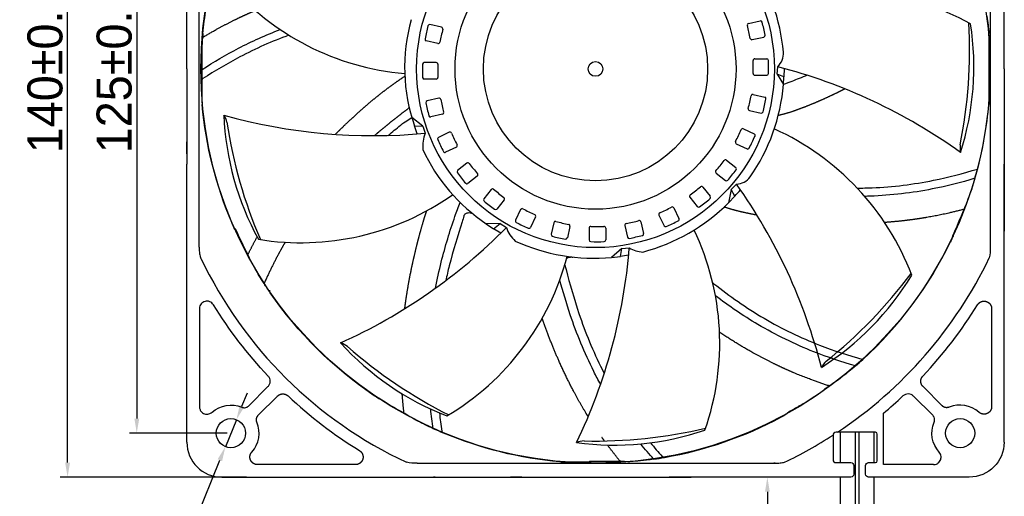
# Model space of a CAD drawing. Header units: millimetres. Extents: x 1372 to 5670, y 1260 to 1629.
# Tile 3 of 20: x 3889 to 4058, y 1420 to 1502. Entities that reach past the tile are written whole.
import ezdxf

# ---------------------------------------------------------------- set-up
doc = ezdxf.new("R2010")
doc.units = ezdxf.units.MM
doc.header["$LTSCALE"] = 0.21
doc.layers.add('1', color=7, linetype='Continuous', true_color=0xffffff)
doc.dimstyles.new('ISO-25', dxfattribs={"dimtxt": 6, "dimasz": 2.5, "dimexe": 1.25, "dimexo": 0.625, "dimtad": 1, "dimtxsty": 'Standard', "dimcen": 2.5, "dimadec": 0, "dimazin": 0, "dimtfac": 1, "dimtmove": 0, "dimatfit": 3, "dimfxl": 1, "dimarcsym": 0})

# ---------------------------------------------------------------- blocks, each defined once
blk = doc.blocks.new('*D57')
at = {"color": 0, "lineweight": -2, "transparency": 16777216}
for p, q in [((3924.41, 1555.68), (3907.66, 1555.68)), ((3908.91, 1553.18), (3908.91, 1433.28)), ((3924.41, 1430.78), (3907.66, 1430.78))]:
    blk.add_line(p, q, dxfattribs=at)
at = {"color": 0, "transparency": 16777216}
for points in [[(3909.33, 1553.18), (3908.5, 1553.18), (3908.91, 1555.68)], [(3908.5, 1433.28), (3909.33, 1433.28), (3908.91, 1430.78)]]:
    blk.add_solid(points, dxfattribs=at)
at = {"layer": 'Defpoints', "color": 0, "transparency": 16777216}
for p in [(3925.03, 1555.68), (3908.91, 1430.78), (3925.03, 1430.78)]:
    blk.add_point(p, dxfattribs=at)
at = {"color": 0, "transparency": 16777216, "insert": (3905.07, 1493.23), "char_height": 6, "attachment_point": 5, "rotation": 90}
blk.add_mtext('125%%P0.5', dxfattribs=at)
blk = doc.blocks.new('*D58')
at = {"color": 0, "lineweight": -2, "transparency": 16777216}
for p, q in [((3927.7, 1563.22), (3895.81, 1563.22)), ((3897.06, 1425.73), (3897.06, 1560.72)), ((3927.7, 1423.23), (3895.81, 1423.23))]:
    blk.add_line(p, q, dxfattribs=at)
at = {"color": 0, "transparency": 16777216}
for points in [[(3897.48, 1560.72), (3896.64, 1560.72), (3897.06, 1563.22)], [(3896.64, 1425.73), (3897.48, 1425.73), (3897.06, 1423.23)]]:
    blk.add_solid(points, dxfattribs=at)
at = {"layer": 'Defpoints', "color": 0, "transparency": 16777216}
for p in [(3897.06, 1563.22), (3928.33, 1563.22), (3928.33, 1423.23)]:
    blk.add_point(p, dxfattribs=at)
at = {"color": 0, "transparency": 16777216, "insert": (3893.22, 1493.23), "char_height": 6, "attachment_point": 5, "rotation": 90}
blk.add_mtext('140%%P0.5', dxfattribs=at)
blk = doc.blocks.new('*D61')
at = {"color": 0, "lineweight": -2, "transparency": 16777216}
for p, q in [((4028.74, 1423.23), (4015.67, 1423.23)), ((4016.92, 1420.73), (4016.92, 1302.5)), ((4029.08, 1300), (4015.67, 1300))]:
    blk.add_line(p, q, dxfattribs=at)
at = {"color": 0, "transparency": 16777216}
for points in [[(4017.34, 1420.73), (4016.51, 1420.73), (4016.92, 1423.23)], [(4016.51, 1302.5), (4017.34, 1302.5), (4016.92, 1300)]]:
    blk.add_solid(points, dxfattribs=at)
at = {"layer": 'Defpoints', "color": 0, "transparency": 16777216}
for p in [(4029.36, 1423.23), (4016.92, 1300), (4029.71, 1300)]:
    blk.add_point(p, dxfattribs=at)
at = {"color": 0, "lineweight": -3, "transparency": 16777216, "insert": (4012.28, 1361.62), "char_height": 6, "attachment_point": 5, "rotation": 90}
blk.add_mtext('{\\H1.25x;400%%P10}', dxfattribs=at)
blk = doc.blocks.new('*D62')
at = {"color": 0, "lineweight": -2, "transparency": 16777216}
for p, q in [((3926.92, 1435.41), (3927.87, 1437.72)), ((3925.98, 1433.09), (3924.09, 1428.46)), ((3905.28, 1382.32), (3923.15, 1426.15))]:
    blk.add_line(p, q, dxfattribs=at)
at = {"color": 0, "transparency": 16777216}
for points in [[(3926.54, 1435.57), (3927.31, 1435.25), (3925.98, 1433.09)], [(3923.53, 1425.99), (3922.76, 1426.31), (3924.09, 1428.46)]]:
    blk.add_solid(points, dxfattribs=at)
at = {"layer": 'Defpoints', "color": 0, "transparency": 16777216}
for p in [(3925.98, 1433.09), (3924.09, 1428.46)]:
    blk.add_point(p, dxfattribs=at)
at = {"color": 0, "transparency": 16777216, "insert": (3909.12, 1401.92), "char_height": 6, "attachment_point": 5, "rotation": 67.8195}
blk.add_mtext('{\\fMS PGothic|b0|i0|c134|p34;4*∅5}%%P0.3', dxfattribs=at)

msp = doc.modelspace()

# ---------------------------------------------------------------- linework, layer by layer
for p, q in [((4013.705, 1501.002), (4015.693, 1501.456)), ((3961.117, 1500.361), (3959.13, 1500.815)), ((3960.487, 1497.601), (3958.499, 1498.055)), ((4014.335, 1498.242), (4016.322, 1498.696)), ((3960.191, 1494.315), (3958.153, 1494.315)), ((4014.778, 1494.973), (4016.816, 1494.973)), ((4018.609, 1492.322), (4018.685, 1493.606)), ((4019.789, 1493.311), (4019.76, 1491.887)), ((3960.191, 1491.484), (3958.152, 1491.484)), ((4014.777, 1492.142), (4016.816, 1492.142)), ((4019.76, 1491.887), (4018.609, 1492.322)), ((4018.609, 1492.322), (4019.675, 1490.535)), ((4019.675, 1490.535), (4019.76, 1491.887)), ((3960.634, 1488.215), (3958.646, 1487.761)), ((4014.481, 1488.856), (4016.469, 1488.402)), ((4013.851, 1486.096), (4015.838, 1485.642)), ((3957.926, 1483.435), (3956.027, 1484.907)), ((3961.263, 1485.455), (3959.276, 1485.001)), ((3956.952, 1482.085), (3956.499, 1483.452)), ((3956.499, 1483.452), (3957.926, 1483.435)), ((3957.926, 1483.435), (3958.294, 1482.202)), ((4012.831, 1482.958), (4014.668, 1482.073)), ((3962.422, 1482.366), (3960.586, 1481.481)), ((3963.65, 1479.815), (3961.814, 1478.93)), ((4011.602, 1480.407), (4013.439, 1479.523)), ((4009.91, 1477.575), (4011.504, 1476.304)), ((3965.468, 1477.061), (3963.874, 1475.79)), ((3967.233, 1474.848), (3965.639, 1473.577)), ((4008.145, 1475.362), (4009.739, 1474.091)), ((3969.617, 1472.568), (3968.346, 1470.974)), ((4005.865, 1472.977), (4007.136, 1471.383)), ((4010.744, 1472.527), (4010.278, 1470.285)), ((4010.744, 1472.527), (4011.629, 1473.462)), ((4011.364, 1471.425), (4010.744, 1472.527)), ((3971.831, 1470.802), (3970.559, 1469.208)), ((4003.651, 1471.212), (4004.922, 1469.619)), ((4010.278, 1470.285), (4011.364, 1471.425)), ((3974.663, 1469.11), (3973.778, 1467.273)), ((4000.898, 1469.395), (4001.782, 1467.558)), ((3977.213, 1467.881), (3976.329, 1466.044)), ((3998.347, 1468.167), (3999.231, 1466.33)), ((3971.136, 1466.727), (3968.775, 1466.693)), ((3968.775, 1466.693), (3970.032, 1465.822)), ((3970.032, 1465.822), (3971.136, 1466.727)), ((3971.258, 1465.067), (3970.032, 1465.822)), ((3971.136, 1466.727), (3972.211, 1466.018)), ((3980.351, 1466.862), (3979.898, 1464.874)), ((3983.111, 1466.231), (3982.658, 1464.244)), ((3986.397, 1465.936), (3986.397, 1463.897)), ((3989.228, 1465.935), (3989.228, 1463.896)), ((3992.498, 1466.378), (3992.951, 1464.391)), ((3995.258, 1467.007), (3995.711, 1465.02)), ((3991.996, 1462.419), (3990.23, 1460.894)), ((3991.741, 1461.067), (3991.996, 1462.419)), ((3991.996, 1462.419), (3993.274, 1462.567)), ((3990.23, 1460.894), (3991.741, 1461.067)), ((3993.163, 1461.295), (3991.741, 1461.067)), ((4028.179, 1430.432), (4028.179, 1426.227)), ((4035.438, 1430.932), (4028.679, 1430.932)), ((4029.363, 1430.932), (4029.363, 1425.727)), ((4031.956, 1430.932), (4031.956, 1302.471)), ((4032.573, 1430.932), (4032.573, 1302.471)), ((4035.166, 1430.932), (4035.166, 1425.728)), ((4029.363, 1423.234), (4029.363, 1302.471)), ((4035.166, 1423.234), (4035.166, 1302.471))]:
    msp.add_line(p, q)
for centre, radius in [((3987.484, 1493.228), 67.591), ((3987.484, 1493.228), 30.634), ((3987.484, 1493.228), 24.064), ((3987.484, 1493.228), 19.201), ((3987.484, 1493.228), 1.261), ((3925.034, 1430.778), 2.5), ((4049.934, 1430.778), 2.5)]:
    msp.add_circle(centre, radius)
for centre, radius, start, end in [((3987.296, 1493.254), 32.493, 4.98867, 34.58751), ((3958.707, 1537.435), 45.171, 220.74294, 265.03718), ((4029.683, 1461.644), 45.054, 60.71344, 105.58846), ((3984.946, 1493.488), 30.165, 164.2629, 199.43245), ((4013.768, 1500.725), 0.284, 102.85714, 194.46767), ((4015.756, 1501.179), 0.284, 14.39721, 102.85714), ((3975.346, 1490.805), 42.004, 11.2898, 14.39721), ((3970.882, 1496.262), 80.674, 348.53262, 3.44697), ((3999.471, 1490.145), 42.004, 165.57552, 168.68292), ((3959.067, 1500.538), 0.284, 77.14286, 165.57552), ((3999.679, 1490.098), 39.611, 165.50381, 168.75338), ((3961.054, 1500.084), 0.284, 345.50381, 77.14286), ((3975.138, 1490.758), 39.611, 11.2181, 14.46767), ((4004.046, 1493.548), 48.246, 342.32616, 8.8121), ((3958.563, 1498.332), 0.284, 168.68292, 257.14286), ((3960.55, 1497.879), 0.284, 257.14286, 348.75338), ((4014.271, 1498.519), 0.284, 191.2181, 282.85714), ((4016.259, 1498.973), 0.284, 282.85714, 11.2898), ((4016.633, 1495.851), 3.041, 312.43938, 4.31194), ((3958.153, 1494.031), 0.284, 90, 178.43266), ((3960.191, 1494.031), 0.284, 358.36095, 90), ((4014.778, 1494.688), 0.284, 90, 181.61053), ((3974.898, 1493.567), 39.611, 358.36095, 1.61053), ((4016.816, 1494.688), 0.284, 1.54007, 90), ((3975.111, 1493.567), 42.004, 358.43266, 1.54007), ((3999.857, 1492.89), 42.004, 178.43266, 181.54007), ((4000.07, 1492.89), 39.611, 178.36095, 181.61053), ((3994.769, 1401.928), 94.746, 54.33181, 75.37874), ((3958.152, 1491.769), 0.284, 181.54007, 270), ((3960.191, 1491.769), 0.284, 270, 1.61053), ((4014.777, 1492.426), 0.284, 178.36095, 270), ((4016.816, 1492.426), 0.284, 270, 358.43266), ((3987.296, 1493.254), 32.493, 325.18508, 355.19963), ((3958.709, 1487.484), 0.284, 102.85714, 191.2898), ((3960.697, 1487.938), 0.284, 11.2181, 102.85714), ((3999.83, 1495.699), 39.611, 191.2181, 194.46767), ((3975.289, 1496.359), 39.611, 345.50381, 348.75338), ((4014.418, 1488.578), 0.284, 77.14286, 168.75338), ((3975.497, 1496.312), 42.004, 345.57552, 348.68292), ((4016.406, 1488.125), 0.284, 348.68292, 77.14286), ((3999.622, 1495.652), 42.004, 191.2898, 194.39721), ((3961.2, 1485.732), 0.284, 282.85714, 14.46767), ((4013.914, 1486.373), 0.284, 165.50381, 257.14286), ((4015.902, 1485.919), 0.284, 257.14286, 345.57552), ((3972.031, 1487.263), 48.246, 182.32616, 208.8121), ((3949.412, 1576.531), 94.746, 254.33181, 275.37874), ((3920.79, 1483.3), 3.637, 12.48256, 33.45699), ((4004.122, 1496.056), 80.674, 188.53262, 203.44697), ((3959.212, 1485.278), 0.284, 194.39721, 282.85714), ((3962.546, 1482.11), 0.284, 24.07524, 115.71429), ((3976.291, 1498.994), 39.611, 332.64667, 335.89624), ((4012.708, 1482.702), 0.284, 64.28571, 155.89624), ((3999.524, 1441.919), 45.035, 20.70884, 65.62764), ((3964.447, 1479.908), 6.567, 159.55277, 184.33371), ((3960.709, 1481.225), 0.284, 115.71429, 204.14694), ((3998.778, 1498.292), 42.004, 204.14694, 207.25435), ((3998.97, 1498.384), 39.611, 204.07524, 207.32481), ((4011.726, 1480.663), 0.284, 152.64667, 244.28571), ((3976.483, 1498.902), 42.004, 332.71837, 335.82578), ((4014.545, 1481.817), 0.284, 335.82578, 64.28571), ((3985.711, 1492.185), 30.605, 204.66869, 236.40095), ((3961.69, 1479.187), 0.284, 207.25435, 295.71429), ((3963.527, 1480.071), 0.284, 295.71429, 27.32481), ((4013.563, 1479.779), 0.284, 244.28571, 332.71837), ((4053.551, 1479.747), 3.637, 172.48256, 193.45699), ((3977.855, 1501.34), 39.611, 319.78952, 323.0391), ((4009.733, 1477.353), 0.284, 51.42857, 143.0391), ((3964.051, 1475.568), 0.284, 128.57143, 217.00409), ((3965.645, 1476.839), 0.284, 36.93238, 128.57143), ((3997.535, 1500.811), 39.611, 216.93238, 220.18195), ((4008.322, 1475.584), 0.284, 139.78952, 231.42857), ((3978.022, 1501.207), 42.004, 319.86123, 322.96864), ((4011.327, 1476.082), 0.284, 322.96864, 51.42857), ((3997.369, 1500.678), 42.004, 217.00409, 220.1115), ((3967.055, 1475.07), 0.284, 308.57143, 40.18195), ((4009.916, 1474.313), 0.284, 231.42857, 319.86123), ((4011.475, 1476.587), 3.128, 272.81212, 322.97134), ((3965.462, 1473.799), 0.284, 220.1115, 308.57143), ((3969.84, 1472.39), 0.284, 49.78952, 141.42857), ((3995.596, 1502.857), 39.611, 229.78952, 233.0391), ((3979.902, 1503.28), 39.611, 306.93238, 310.18195), ((4005.643, 1472.8), 0.284, 38.57143, 130.18195), ((3987.296, 1493.254), 32.493, 317.79225, 320.31203), ((3934.378, 1418.606), 94.746, 14.33181, 35.37874), ((3937.024, 1508.595), 45.171, 260.74294, 305.12907), ((3968.569, 1470.797), 0.284, 141.42857, 229.86123), ((3971.608, 1470.979), 0.284, 321.42857, 53.0391), ((4003.873, 1471.39), 0.284, 126.93238, 218.57143), ((3980.034, 1503.113), 42.004, 307.00409, 310.1115), ((4006.914, 1471.206), 0.284, 310.1115, 38.57143), ((3995.463, 1502.691), 42.004, 229.86123, 232.96864), ((3970.337, 1469.386), 0.284, 232.96864, 321.42857), ((3974.919, 1468.987), 0.284, 62.64667, 154.28571), ((3993.25, 1504.421), 39.611, 242.64667, 245.89624), ((3987.296, 1493.254), 32.493, 284.78351, 315.01623), ((3982.328, 1504.715), 39.611, 294.07524, 297.32481), ((4000.641, 1469.271), 0.284, 25.71429, 117.32481), ((4005.144, 1469.796), 0.284, 218.57143, 307.00409), ((3974.035, 1467.15), 0.284, 154.28571, 242.71837), ((3976.957, 1468.005), 0.284, 334.28571, 65.89624), ((3985.013, 1505.574), 39.611, 281.2181, 284.46767), ((3994.981, 1466.944), 0.284, 12.85714, 104.46767), ((3998.603, 1468.29), 0.284, 114.07524, 205.71429), ((4001.526, 1467.435), 0.284, 297.25435, 25.71429), ((3904.774, 1532.57), 94.746, 294.33181, 315.37874), ((3976.941, 1467.517), 4.962, 197.58238, 229.90824), ((3993.157, 1504.229), 42.004, 242.71837, 245.82578), ((3976.073, 1466.168), 0.284, 245.82578, 334.28571), ((3980.628, 1466.798), 0.284, 75.50381, 167.14286), ((3990.615, 1505.424), 39.611, 255.50381, 258.75338), ((3982.834, 1466.295), 0.284, 347.14286, 78.75338), ((3986.681, 1465.936), 0.284, 88.36095, 180), ((3987.823, 1505.814), 39.611, 268.36095, 271.61053), ((3988.944, 1465.935), 0.284, 0, 91.61053), ((3992.775, 1466.441), 0.284, 101.2181, 192.85714), ((3999.487, 1466.454), 0.284, 205.71429, 294.14694), ((3982.421, 1504.523), 42.004, 294.14694, 297.25435), ((3963.683, 1446.19), 45.077, 340.71941, 25.51342), ((3980.175, 1464.811), 0.284, 167.14286, 255.57552), ((3990.567, 1505.216), 42.004, 255.57552, 258.68292), ((3982.38, 1464.307), 0.284, 258.68292, 347.14286), ((3986.681, 1463.897), 0.284, 180, 268.43266), ((3988.944, 1463.896), 0.284, 271.54007, 0), ((3993.228, 1464.454), 0.284, 192.85714, 281.2898), ((3985.061, 1505.366), 42.004, 281.2898, 284.39721), ((3995.434, 1464.957), 0.284, 284.39721, 12.85714), ((3987.296, 1493.254), 32.493, 245.35309, 275.18104), ((3898.836, 1470.2), 94.746, 334.33181, 355.37874), ((3987.823, 1505.601), 42.004, 268.43266, 271.54007), ((3995.717, 1466.277), 4.442, 236.63607, 268.31622), ((3938.952, 1472.565), 45.171, 300.74294, 345.28343), ((4000.377, 1482.828), 48.246, 302.32616, 328.8121), ((3976.716, 1506.224), 80.674, 308.53262, 323.44697), ((3979.48, 1478.726), 48.246, 222.32616, 248.8121), ((3942.775, 1442.753), 3.637, 52.48256, 73.45699), ((3998.412, 1506.089), 80.674, 228.53262, 243.44697), ((4029.429, 1440.434), 3.637, 132.48256, 153.45699), ((3990.675, 1476.974), 48.246, 262.32616, 288.8121), ((3987.589, 1510.105), 80.674, 268.53262, 283.44697), ((4028.679, 1430.432), 0.5, 90, 180), ((3985.68, 1425.824), 3.637, 92.48256, 113.45699), ((4028.679, 1426.227), 0.5, 180, 270)]:
    msp.add_arc(centre, radius, start, end)
at = {"layer": '1', "color": 7, "linetype": 'Continuous'}
for p, q in [((3919.593, 1462.681), (3919.593, 1523.776)), ((4055.075, 1523.776), (4055.075, 1462.681)), ((3920.226, 1498.768), (3920.226, 1498.644)), ((4054.884, 1487.682), (4054.884, 1498.775)), ((3920.084, 1491.396), (3920.084, 1493.124)), ((3920.084, 1487.682), (3920.084, 1491.396)), ((3917.489, 1429.233), (3917.489, 1476.873)), ((4057.479, 1429.233), (4057.479, 1476.873)), ((3919.637, 1452.116), (3919.637, 1435.335)), ((4055.331, 1452.116), (4055.331, 1435.335)), ((3928.096, 1435.471), (3931.384, 1438.759)), ((4046.872, 1435.471), (4043.584, 1438.759)), ((3929.726, 1433.84), (3933.015, 1437.129)), ((4045.242, 1433.84), (4041.953, 1437.129)), ((4036.787, 1425.381), (4036.787, 1434.183)), ((3946.372, 1425.381), (3929.59, 1425.381)), ((3956.937, 1425.637), (4018.031, 1425.637)), ((3986.648, 1425.828), (3981.938, 1425.828)), ((3986.502, 1425.971), (3991.697, 1425.971)), ((4028.679, 1425.727), (4031.231, 1425.727)), ((4031.731, 1425.227), (4031.731, 1423.734)), ((4033.737, 1423.734), (4033.737, 1425.228)), ((4034.237, 1425.727), (4035.437, 1425.728)), ((4045.378, 1425.381), (4036.787, 1425.381)), ((3923.488, 1423.234), (3971.128, 1423.234)), ((4031.231, 1423.234), (4003.84, 1423.234)), ((4051.48, 1423.234), (4034.191, 1423.234)), ((4051.48, 1423.234), (4034.237, 1423.234))]:
    msp.add_line(p, q, dxfattribs=at)
msp.add_polyline3d([(4035.737, 1426.027, 0), (4035.737, 1426.12, 0), (4035.737, 1426.212, 0), (4035.737, 1426.304, 0), (4035.737, 1426.396, 0), (4035.737, 1426.488, 0), (4035.737, 1426.58, 0), (4035.737, 1426.672, 0), (4035.737, 1426.764, 0), (4035.737, 1426.856, 0), (4035.737, 1426.948, 0), (4035.737, 1427.041, 0), (4035.737, 1427.133, 0), (4035.737, 1427.225, 0), (4035.737, 1427.317, 0), (4035.737, 1427.409, 0), (4035.737, 1427.501, 0), (4035.737, 1427.593, 0), (4035.738, 1427.685, 0), (4035.738, 1427.777, 0), (4035.738, 1427.869, 0), (4035.738, 1427.962, 0), (4035.738, 1428.054, 0), (4035.738, 1428.146, 0), (4035.738, 1428.238, 0), (4035.738, 1428.33, 0), (4035.738, 1428.422, 0), (4035.738, 1428.514, 0), (4035.738, 1428.606, 0), (4035.738, 1428.698, 0), (4035.738, 1428.79, 0), (4035.738, 1428.883, 0), (4035.738, 1428.975, 0), (4035.738, 1429.067, 0), (4035.738, 1429.159, 0), (4035.738, 1429.251, 0), (4035.738, 1429.343, 0), (4035.738, 1429.435, 0), (4035.738, 1429.527, 0), (4035.738, 1429.619, 0), (4035.738, 1429.711, 0), (4035.738, 1429.803, 0), (4035.738, 1429.896, 0), (4035.738, 1429.988, 0), (4035.738, 1430.08, 0), (4035.738, 1430.172, 0), (4035.738, 1430.264, 0), (4035.738, 1430.356, 0), (4035.738, 1430.448, 0), (4035.738, 1430.54, 0), (4035.738, 1430.632, 0)], dxfattribs=at)
at = {"layer": '1', "color": 7, "linetype": 'Continuous', "extrusion": (0, 0, -1)}
for centre, radius, start, end in [((-3987.484, 1493.228), 67.508, 5.16759, 8.79966), ((-3987.484, 1493.228), 67.65, 172.34189, 174.83837), ((-3987.484, 1493.228), 67.65, 336.96986, 354.83837), ((-3987.484, 1493.228), 67.508, 200.90358, 205.16329), ((-3987.484, 1493.228), 67.65, 325.43852, 327.05424), ((-3987.484, 1493.228), 67.65, 304.24259, 325.43852), ((-3987.484, 1493.228), 76.923, 316.79677, 328.2926), ((-3987.484, 1493.228), 67.508, 233.62358, 234.33711), ((-3987.484, 1493.228), 67.556, 234.67175, 238.74459), ((-3925.034, 1430.778), 4.828, 48.03536, 112.66477), ((-3987.484, 1493.228), 67.508, 239.07688, 240.83672), ((-4049.934, 1430.778), 4.828, 318.03536, 22.66477), ((-3987.484, 1493.228), 67.65, 292.63852, 294.25424), ((-3987.484, 1493.228), 67.65, 275.16163, 292.63852)]:
    msp.add_arc(centre, radius, start, end, dxfattribs=at)
at = {"layer": '1', "color": 7, "linetype": 'Continuous'}
for centre, radius, start, end in [((3987.484, 1493.228), 67.65, 345.30085, 354.83837), ((3987.484, 1493.228), 67.65, 343.90576, 345.30085), ((3987.484, 1493.228), 67.508, 203.92762, 208.13642), ((3987.484, 1493.228), 67.65, 312.58085, 333.93923), ((3986.293, 1492.384), 73.539, 205.45, 244.91091), ((3987.484, 1493.228), 74.813, 303.6233, 334.35873), ((3987.484, 1493.228), 76.923, 316.79677, 328.2926), ((3987.484, 1493.228), 67.65, 311.18576, 312.58085), ((3987.484, 1493.228), 76.923, 226.79677, 238.2926), ((3987.484, 1493.228), 76.923, 309.86186, 313.20323), ((3987.484, 1493.228), 67.508, 236.65489, 240.93642), ((4049.934, 1430.778), 4.828, 48.03536, 112.66477), ((3987.484, 1493.228), 67.65, 280.08148, 298.00605), ((3925.034, 1430.778), 4.828, 318.03536, 22.66477), ((3987.484, 1493.228), 74.813, 295.64127, 302.95311), ((3987.484, 1493.228), 67.65, 278.46576, 280.08148)]:
    msp.add_arc(centre, radius, start, end, dxfattribs=at)
for centre, major_axis, ratio, start_param, end_param in [((3926.226, 1498.768), (-5.994, 0.271), 0.9999618, 6.2380969, 6.3282846), ((3977.733, 1487.183), (-58.56, -36.306), 0.9860425, 1.6810581, 1.6925784), ((4035.438, 1430.632), (-0.212, -0.212), 0.9996955, 2.3563293, 3.9268543), ((3923.49, 1429.235), (4.244, 4.244), 0.9996955, 2.3563468, 3.9268385), ((4022.132, 1462.515), (-36.625, 35.561), 0.9998148, 1.56872, 1.5727147), ((4035.437, 1426.028), (-0.212, 0.212), 0.9996956, 2.3564938, 3.9266896)]:
    msp.add_ellipse(centre, major_axis=major_axis, ratio=ratio, start_param=start_param, end_param=end_param, dxfattribs=at)
at = {"layer": '1', "color": 7, "linetype": 'Continuous', "extrusion": (0, 0, -1)}
for centre, major_axis, ratio, start_param, end_param in [((4051.478, 1429.235), (4.244, -4.244), 0.9996955, 5.4979394, 7.0684312), ((4031.231, 1425.227), (-0.354, -0.354), 0.9996955, 2.3563331, 3.9268522), ((4034.237, 1425.227), (0.354, -0.354), 0.9996956, 2.3564947, 3.9266883), ((4031.231, 1423.734), (-0.354, 0.354), 0.9996954, 2.3562806, 3.9269065), ((4034.237, 1423.734), (-0.354, -0.354), 0.9996954, 5.4978726, 7.068498)]:
    msp.add_ellipse(centre, major_axis=major_axis, ratio=ratio, start_param=start_param, end_param=end_param, dxfattribs=at)
at = {"layer": '1', "color": 7, "linetype": 'Continuous'}
for points, degree in [([(3917.465, 1493.228), (3917.465, 1498.707), (3917.474, 1504.181), (3917.489, 1509.584)], 3), ([(4054.878, 1499.048), (4054.882, 1498.957), (4054.884, 1498.866), (4054.884, 1498.775)], 3), ([(4057.503, 1493.228), (4057.503, 1487.75), (4057.495, 1482.276), (4057.479, 1476.873)], 3), ([(3920.09, 1487.409), (3920.086, 1487.5), (3920.084, 1487.591), (3920.084, 1487.682)], 3), ([(4054.878, 1487.409), (4054.882, 1487.5), (4054.884, 1487.591), (4054.884, 1487.682)], 3), ([(4054.878, 1487.409), (4054.874, 1487.32), (4054.868, 1487.231), (4054.86, 1487.142)], 3), ([(4013.335, 1473.528), (4013.334, 1473.528), (4013.333, 1473.528), (4013.333, 1473.529)], 3), ([(3925.778, 1465.848), (3925.758, 1465.791), (3925.738, 1465.734), (3925.718, 1465.677)], 3), ([(4057.484, 1465.797), (4057.482, 1465.667), (4057.481, 1465.539), (4057.479, 1465.41)], 3), ([(4057.484, 1465.775), (4057.483, 1465.753), (4057.482, 1465.731), (4057.48, 1465.71)], 3), ([(4057.484, 1465.78), (4057.484, 1465.778), (4057.484, 1465.776), (4057.484, 1465.775)], 3), ([(3927.954, 1461.394), (3928.712, 1462.942), (3929.529, 1464.432)], 2), ([(4048.755, 1464.591), (4048.698, 1464.569), (4048.642, 1464.546), (4048.585, 1464.524)], 3), ([(3998.584, 1462.681), (3998.584, 1462.681), (3998.583, 1462.682), (3998.583, 1462.682)], 3), ([(4055.075, 1462.681), (4055.076, 1462.062), (4055.072, 1461.421), (4054.929, 1460.854)], 3), ([(4055.082, 1462.681), (4055.074, 1462.453)], 1), ([(3993.266, 1461.245), (3993.265, 1461.246), (3993.264, 1461.247)], 2), ([(4043.584, 1438.759), (4043.496, 1438.847), (4043.357, 1439.052), (4043.259, 1439.282), (4043.206, 1439.527), (4043.201, 1439.778), (4043.244, 1440.026), (4043.334, 1440.262), (4043.469, 1440.475), (4043.555, 1440.568)], 2), ([(3933.015, 1437.129), (3933.102, 1437.216), (3933.308, 1437.356), (3933.538, 1437.454), (3933.783, 1437.507), (3934.034, 1437.512), (3934.281, 1437.468), (3934.517, 1437.378), (3934.731, 1437.244), (3934.824, 1437.157)], 2), ([(3954.69, 1434.221), (3954.495, 1435.882), (3954.376, 1437.526)], 2), ([(4026.599, 1438.204), (4026.582, 1438.174), (4026.566, 1438.143), (4026.549, 1438.113)], 3), ([(3950.376, 1436.834), (3950.39, 1436.775), (3950.404, 1436.716), (3950.419, 1436.657)], 3), ([(4022.536, 1435.477), (4022.502, 1435.475), (4022.468, 1435.472), (4022.434, 1435.469)], 3), ([(3959.694, 1431.55), (3959.523, 1432.669), (3959.374, 1433.793), (3959.25, 1434.926)], 3), ([(3960.748, 1434.265), (3960.87, 1433.216), (3961.012, 1432.173), (3961.168, 1431.134)], 3), ([(3989.021, 1429.444), (3988.805, 1429.742), (3988.593, 1430.041)], 2), ([(3991.697, 1425.971), (3990.574, 1427.341), (3989.535, 1428.742)], 2), ([(3997.443, 1426.316), (3996.687, 1427.173), (3995.946, 1428.048), (3995.223, 1428.943)], 3), ([(3996.894, 1429.131), (3997.554, 1428.327), (3998.226, 1427.54), (3998.908, 1426.762)], 3), ([(3956.937, 1425.637), (3956.318, 1425.636), (3955.676, 1425.64), (3955.11, 1425.783)], 3), ([(3956.937, 1425.631), (3956.708, 1425.639)], 1), ([(3981.665, 1425.835), (3981.576, 1425.839), (3981.487, 1425.845), (3981.398, 1425.853)], 3), ([(3981.665, 1425.835), (3981.756, 1425.831), (3981.847, 1425.828), (3981.938, 1425.828)], 3), ([(3986.444, 1425.828), (3986.471, 1425.872), (3986.49, 1425.921), (3986.502, 1425.971)], 3), ([(3993.028, 1425.891), (3992.089, 1425.917), (3991.872, 1425.944), (3991.697, 1425.971)], 3), ([(3997.443, 1426.316), (3995.722, 1426.073), (3994.422, 1425.96), (3993.568, 1425.902)], 3), ([(4018.258, 1425.639), (4018.031, 1425.633)], 1), ([(3971.128, 1423.234), (3976.534, 1423.218), (3982.002, 1423.21), (3987.484, 1423.21)], 3), ([(3987.484, 1423.21), (3992.963, 1423.21), (3998.436, 1423.218), (4003.84, 1423.234)], 3), ([(4015.303, 1423.234), (4015.174, 1423.232), (4015.045, 1423.23), (4014.916, 1423.228)], 3), ([(4014.938, 1423.229), (4014.936, 1423.229), (4014.934, 1423.229), (4014.933, 1423.228)], 3), ([(4015.003, 1423.232), (4014.981, 1423.231), (4014.959, 1423.23), (4014.938, 1423.229)], 3)]:
    msp.add_open_spline(points, degree=degree, dxfattribs=at)
for points, degree, knots in [([(4057.503, 1493.228), (4057.503, 1495.37), (4057.502, 1497.513), (4057.497, 1501.343), (4057.495, 1503.034), (4057.488, 1506.346), (4057.484, 1507.969), (4057.479, 1509.584)], 3, [0, 0, 0, 0, 0.3910802, 0.3910802, 0.7009041, 0.7009041, 1, 1, 1, 1]), ([(3920.226, 1498.644), (3922.447, 1499.987), (3925.841, 1501.725), (3926.994, 1502.263), (3928.077, 1502.769), (3929.189, 1503.242)], 2, [0, 0, 0, 0.125, 0.1875, 0.1875, 0.24694711, 0.24694711, 0.24694711]), ([(3920.084, 1493.124), (3922.091, 1494.427), (3926.325, 1496.925), (3931.008, 1499.036), (3933.463, 1499.976)], 3, [0, 0, 0, 0, 0.18285225, 0.37412258, 0.37412258, 0.37412258, 0.37412258]), ([(4054.88, 1499.048), (4054.879, 1499.069), (4054.875, 1499.112), (4054.869, 1499.201), (4054.863, 1499.269), (4054.86, 1499.315)], 3, [0, 0, 0, 0, 0.2352329, 0.4808662, 1, 1, 1, 1]), ([(3920.084, 1493.124), (3920.101, 1495.355), (3920.125, 1496.798), (3920.174, 1498.308), (3920.2, 1498.495), (3920.226, 1498.644)], 3, [0, 0, 0, 0, 0.5, 0.5, 1, 1, 1, 1]), ([(3934.964, 1499.007), (3932.059, 1497.957), (3926.897, 1495.657), (3922.283, 1492.883), (3920.247, 1491.566)], 3, [0.56337783, 0.56337783, 0.56337783, 0.56337783, 0.80266059, 1, 1, 1, 1]), ([(3917.465, 1493.228), (3917.465, 1491.087), (3917.466, 1488.944), (3917.471, 1485.114), (3917.474, 1483.423), (3917.48, 1480.111), (3917.485, 1478.488), (3917.489, 1476.873)], 3, [0, 0, 0, 0, 0.3910802, 0.3910802, 0.7009041, 0.7009041, 1, 1, 1, 1]), ([(3920.084, 1491.396), (3920.115, 1491.447), (3920.155, 1491.494), (3920.216, 1491.544), (3920.231, 1491.555), (3920.247, 1491.566)], 3, [0, 0, 0, 0, 0.7619091, 0.7619091, 1, 1, 1, 1]), ([(3942.926, 1482.007), (3943.744, 1482.827), (3944.606, 1483.653), (3945.588, 1484.595), (3946.533, 1485.455), (3947.549, 1486.38), (3948.537, 1487.223), (3949.589, 1488.12), (3950.619, 1488.934), (3951.703, 1489.791), (3952.776, 1490.564), (3953.794, 1491.298), (3954.819, 1491.97)], 2, [0.63091716, 0.63091716, 0.63091716, 0.6875, 0.6875, 0.75, 0.75, 0.8125, 0.8125, 0.875, 0.875, 0.9375, 0.9375, 0.9948242, 0.9948242, 0.9948242]), ([(4023.733, 1492.139), (4023.274, 1491.949), (4021.997, 1491.43), (4020.712, 1490.936), (4019.667, 1490.548)], 3, [0.88696315, 0.88696315, 0.88696315, 0.88696315, 0.92755034, 1, 1, 1, 1]), ([(4030.209, 1489.797), (4029.581, 1489.48), (4028.97, 1489.182), (4027.734, 1488.58), (4026.549, 1488.048), (4025.288, 1487.482), (4024.071, 1486.991), (4022.79, 1486.473), (4021.543, 1486.032), (4020.252, 1485.576), (4018.785, 1485.241)], 2, [0.71673187, 0.71673187, 0.71673187, 0.75, 0.75, 0.8125, 0.8125, 0.875, 0.875, 0.9375, 0.9375, 1, 1, 1]), ([(3920.088, 1487.409), (3920.09, 1487.388), (3920.093, 1487.345), (3920.1, 1487.256), (3920.105, 1487.188), (3920.108, 1487.142)], 3, [0, 0, 0, 0, 0.2352329, 0.4808662, 1, 1, 1, 1]), ([(3955.586, 1486.565), (3954.702, 1485.905), (3953.841, 1485.235), (3952.914, 1484.516), (3952.048, 1483.812), (3951.137, 1483.072), (3950.274, 1482.334), (3949.953, 1482.06), (3949.637, 1481.785)], 2, [0.00260118, 0.00260118, 0.00260118, 0.0625, 0.0625, 0.125, 0.125, 0.1875, 0.1875, 0.20974044, 0.20974044, 0.20974044]), ([(3951.967, 1481.819), (3952.666, 1482.41), (3953.638, 1483.215), (3954.614, 1484.013), (3956.027, 1484.907)], 3, [0.89184141, 0.89184141, 0.89184141, 0.89184141, 0.96986632, 1, 1, 1, 1]), ([(3917.484, 1478.669), (3917.484, 1479.531), (3917.484, 1480.389), (3917.484, 1480.564), (3917.484, 1480.739)], 2, [0, 0, 0, 0.8224317, 0.8224317, 1, 1, 1]), ([(4057.484, 1480.593), (4057.484, 1480.5), (4057.484, 1480.407), (4057.484, 1478.685), (4057.484, 1476.944), (4057.484, 1475.155), (4057.484, 1473.342), (4057.484, 1471.228), (4057.484, 1469.073), (4057.484, 1467.439), (4057.484, 1465.78)], 2, [0, 0, 0, 0.0137297, 0.0137297, 0.2603804, 0.2603804, 0.5070311, 0.5070311, 0.7889176, 0.7889176, 1, 1, 1]), ([(4032.303, 1472.801), (4033.16, 1472.802), (4037.566, 1472.888), (4044.682, 1473.781), (4050.452, 1475.317), (4052.92, 1476.063)], 3, [0.4551702, 0.4551702, 0.4551702, 0.4551702, 0.52110581, 0.79276218, 1, 1, 1, 1]), ([(4052.483, 1474.475), (4050.098, 1473.752), (4044.352, 1472.281), (4037.815, 1471.498), (4033.909, 1471.381), (4033.591, 1471.373)], 3, [0, 0, 0, 0, 0.18900368, 0.4483899, 0.47146547, 0.47146547, 0.47146547, 0.47146547]), ([(4052.483, 1474.475), (4052.165, 1473.405), (4051.87, 1472.515), (4051.371, 1471.093), (4051.171, 1470.569), (4050.731, 1469.464), (4050.63, 1469.282), (4050.549, 1469.142)], 3, [0, 0, 0, 0, 0.25, 0.25, 0.5, 0.5, 1, 1, 1, 1]), ([(3960.077, 1455.639), (3960.366, 1457.16), (3961.331, 1461.504), (3962.786, 1466.224), (3963.98, 1469.54), (3964.278, 1470.338)], 3, [0.59330594, 0.59330594, 0.59330594, 0.59330594, 0.70777613, 0.92755034, 0.99711618, 0.99711618, 0.99711618, 0.99711618]), ([(4015.133, 1468.159), (4015.013, 1468.182), (4014.894, 1468.204), (4013.536, 1468.461), (4012.249, 1468.764), (4010.916, 1469.078), (4009.529, 1469.558)], 2, [0.86922201, 0.86922201, 0.86922201, 0.875, 0.875, 0.9375, 0.9375, 1, 1, 1]), ([(4050.549, 1469.142), (4048.037, 1468.475), (4044.289, 1467.758), (4043.03, 1467.565), (4041.786, 1467.374), (4040.522, 1467.226), (4038.779, 1467.022), (4036.993, 1466.899)], 2, [0, 0, 0, 0.125, 0.1875, 0.1875, 0.25, 0.25, 0.33814591, 0.33814591, 0.33814591]), ([(3954.812, 1452.115), (3954.958, 1453.263), (3955.138, 1454.423), (3955.518, 1456.875), (3956.059, 1459.422), (3956.323, 1460.669), (3956.629, 1461.952), (3956.944, 1463.276), (3957.273, 1464.51), (3957.626, 1465.839), (3958, 1467.083), (3958.278, 1468.008), (3958.569, 1468.893)], 2, [0.44264761, 0.44264761, 0.44264761, 0.5, 0.5, 0.625, 0.625, 0.6875, 0.6875, 0.75, 0.75, 0.8125, 0.8125, 0.85618139, 0.85618139, 0.85618139]), ([(3964.955, 1468.01), (3964.847, 1467.676), (3963.946, 1464.892), (3962.844, 1461.308), (3962.019, 1457.79), (3961.833, 1456.932)], 3, [0, 0, 0, 0, 0.03012456, 0.25109672, 0.32098471, 0.32098471, 0.32098471, 0.32098471]), ([(3964.955, 1468.01), (3964.984, 1468.097), (3965.026, 1468.18), (3965.136, 1468.325), (3965.204, 1468.388), (3965.355, 1468.488), (3965.439, 1468.525), (3965.619, 1468.575), (3965.718, 1468.587), (3965.957, 1468.584), (3966.099, 1468.556), (3966.294, 1468.487), (3966.355, 1468.461), (3966.414, 1468.43)], 3, [0, 0, 0, 0, 0.13064835, 0.13064835, 0.26153744, 0.26153744, 0.39019744, 0.39019744, 0.53037544, 0.53037544, 0.7338689, 0.7338689, 0.8285199, 0.8285199, 0.8285199, 0.8285199]), ([(3917.489, 1465.455), (3917.488, 1465.465), (3917.487, 1465.542), (3917.487, 1465.593), (3917.486, 1465.625), (3917.486, 1465.642), (3917.485, 1465.702), (3917.485, 1465.745), (3917.484, 1465.779)], 2, [0, 0, 0, 0.2515973, 0.2515973, 0.5032242, 0.5032242, 0.7548511, 0.7548511, 1, 1, 1]), ([(3925.718, 1465.677), (3925.717, 1465.675), (3925.703, 1465.703), (3925.643, 1465.826), (3925.578, 1465.966), (3925.47, 1466.206), (3925.442, 1466.269), (3925.38, 1466.408), (3925.346, 1466.485), (3925.291, 1466.61), (3925.274, 1466.649), (3925.247, 1466.714), (3925.236, 1466.738), (3925.226, 1466.763)], 3, [0, 0, 0, 0, 0.2013819, 0.2013819, 0.6378557, 0.6378557, 0.7739763, 0.7739763, 0.9114016, 0.9114016, 0.9678107, 0.9678107, 1, 1, 1, 1]), ([(4048.755, 1464.591), (4048.757, 1464.592), (4048.745, 1464.563), (4048.691, 1464.437), (4048.627, 1464.296), (4048.517, 1464.057), (4048.488, 1463.995), (4048.423, 1463.857), (4048.387, 1463.78), (4048.328, 1463.658), (4048.31, 1463.619), (4048.279, 1463.556), (4048.268, 1463.532), (4048.256, 1463.508)], 3, [0, 0, 0, 0, 0.2013819, 0.2013819, 0.6378557, 0.6378557, 0.7739763, 0.7739763, 0.9114016, 0.9114016, 0.9678107, 0.9678107, 1, 1, 1, 1]), ([(3919.593, 1462.681), (3919.597, 1462.474), (3919.605, 1462.096), (3919.665, 1461.577), (3919.742, 1461.206), (3919.816, 1460.949), (3919.866, 1460.837), (3919.89, 1460.783)], 3, [0, 0, 0, 0, 0.3214663, 0.5864334, 0.8096955, 0.9087263, 1, 1, 1, 1]), ([(3934.321, 1463.505), (3934.205, 1463.307), (3934.092, 1463.108), (3933.471, 1462.026), (3932.88, 1460.904), (3931.757, 1458.77), (3930.713, 1456.437)], 2, [0.80125597, 0.80125597, 0.80125597, 0.8125, 0.8125, 0.875, 0.875, 1, 1, 1]), ([(3930.713, 1456.437), (3930.113, 1457.379), (3929.635, 1458.184), (3928.888, 1459.494), (3928.623, 1459.988), (3928.077, 1461.045), (3928.006, 1461.24), (3927.954, 1461.394)], 3, [0, 0, 0, 0, 0.25, 0.25, 0.5, 0.5, 1, 1, 1, 1]), ([(3982.557, 1460.773), (3982.563, 1460.776), (3982.569, 1460.78), (3982.694, 1460.859), (3982.829, 1460.912), (3983.106, 1460.977), (3983.251, 1460.989), (3983.436, 1460.98), (3983.478, 1460.976), (3983.576, 1460.975)], 3, [0.52051131, 0.52051131, 0.52051131, 0.52051131, 0.5304789, 0.5304789, 0.73405458, 0.73405458, 0.94025373, 0.94025373, 1, 1, 1, 1]), ([(3982.223, 1459.601), (3982.292, 1459.339), (3983.02, 1456.587), (3984.648, 1450.764), (3987.138, 1444.597), (3988.868, 1441.23), (3988.977, 1441.02)], 3, [0.00691351, 0.00691351, 0.00691351, 0.00691351, 0.03013369, 0.25110377, 0.52455273, 0.54275263, 0.54275263, 0.54275263, 0.54275263]), ([(3988.351, 1439.154), (3987.952, 1439.879), (3985.889, 1443.793), (3983.38, 1450.013), (3981.891, 1455.08), (3981.376, 1457.053)], 3, [0.38863107, 0.38863107, 0.38863107, 0.38863107, 0.4483899, 0.70777613, 0.87434696, 0.87434696, 0.87434696, 0.87434696]), ([(4007.551, 1456.585), (4007.626, 1456.524), (4010.308, 1454.372), (4016.182, 1450.214), (4025.094, 1445.949), (4030.779, 1444.123), (4033.258, 1443.416)], 3, [0.24157245, 0.24157245, 0.24157245, 0.24157245, 0.24945044, 0.52110645, 0.79276246, 1, 1, 1, 1]), ([(3931.773, 1454.851), (3931.743, 1454.895), (3931.719, 1454.944), (3931.691, 1455.046), (3931.685, 1455.101), (3931.695, 1455.201), (3931.707, 1455.247), (3931.726, 1455.29)], 3, [0, 0, 0, 0, 0.3463547, 0.3463547, 0.6948446, 0.6948446, 1, 1, 1, 1]), ([(4032.032, 1442.317), (4029.635, 1442.998), (4024.006, 1444.866), (4015.673, 1448.91), (4010.276, 1452.619), (4008.021, 1454.341)], 3, [0, 0, 0, 0, 0.18900368, 0.4483899, 0.66326048, 0.66326048, 0.66326048, 0.66326048]), ([(3922.042, 1452.799), (3921.95, 1452.919), (3921.782, 1453.14), (3921.295, 1453.415), (3920.577, 1453.465), (3919.976, 1453.062), (3919.685, 1452.568), (3919.654, 1452.276), (3919.637, 1452.116)], 3, [0, 0, 0, 0, 0.1348874, 0.247456, 0.4946098, 0.738798, 0.8565257, 1, 1, 1, 1]), ([(4052.926, 1452.799), (4053.031, 1452.97), (4053.184, 1453.102), (4053.264, 1453.171), (4053.447, 1453.283), (4053.648, 1453.364), (4053.754, 1453.387), (4053.857, 1453.41), (4053.964, 1453.415), (4054.17, 1453.426), (4054.37, 1453.373), (4054.566, 1453.32), (4054.824, 1453.153), (4054.902, 1453.083), (4054.982, 1453.011), (4055.049, 1452.926), (4055.118, 1452.84), (4055.224, 1452.645), (4055.261, 1452.54), (4055.331, 1452.334), (4055.331, 1452.116)], 2, [0, 0, 0, 0.125, 0.125, 0.1875, 0.25, 0.3125, 0.3125, 0.375, 0.375, 0.5, 0.5, 0.625, 0.6875, 0.6875, 0.75, 0.75, 0.8125, 0.875, 0.875, 1, 1, 1]), ([(3986.231, 1433.608), (3986.026, 1433.939), (3985.824, 1434.273), (3984.798, 1435.97), (3983.843, 1437.761), (3982.455, 1440.363), (3981.217, 1443.161), (3980.217, 1445.423), (3979.299, 1447.851), (3978.85, 1449.039), (3978.416, 1450.28), (3978.383, 1450.375), (3978.35, 1450.469)], 2, [0.23085831, 0.23085831, 0.23085831, 0.25, 0.25, 0.35, 0.35, 0.5, 0.5, 0.625, 0.625, 0.6875, 0.6875, 0.69210534, 0.69210534, 0.69210534]), ([(4027.522, 1438.875), (4025.049, 1439.672), (4021.507, 1441.095), (4020.344, 1441.613), (4019.194, 1442.125), (4018.051, 1442.683), (4016.262, 1443.557), (4014.483, 1444.549), (4011.898, 1445.99), (4009.334, 1447.679), (4009.028, 1447.881), (4008.721, 1448.087)], 2, [0, 0, 0, 0.125, 0.1875, 0.1875, 0.25, 0.25, 0.35, 0.35, 0.5, 0.5, 0.51849303, 0.51849303, 0.51849303]), ([(4032.032, 1442.317), (4031.186, 1441.588), (4030.457, 1440.999), (4029.269, 1440.072), (4028.818, 1439.74), (4027.85, 1439.047), (4027.666, 1438.949), (4027.522, 1438.875)], 3, [0, 0, 0, 0, 0.25, 0.25, 0.5, 0.5, 1, 1, 1, 1]), ([(3931.384, 1438.759), (3931.491, 1438.893), (3931.699, 1439.155), (3931.792, 1439.653), (3931.718, 1440.157), (3931.516, 1440.429), (3931.413, 1440.568)], 3, [0, 0, 0, 0, 0.2546341, 0.4976845, 0.7415934, 1, 1, 1, 1]), ([(3950.419, 1436.657), (3950.419, 1436.655), (3950.392, 1436.671), (3950.275, 1436.742), (3950.145, 1436.825), (3949.924, 1436.968), (3949.866, 1437.006), (3949.739, 1437.09), (3949.668, 1437.136), (3949.555, 1437.212), (3949.52, 1437.236), (3949.461, 1437.275), (3949.439, 1437.29), (3949.418, 1437.305)], 3, [0, 0, 0, 0, 0.2013819, 0.2013819, 0.6378557, 0.6378557, 0.7739763, 0.7739763, 0.9114016, 0.9114016, 0.9678107, 0.9678107, 1, 1, 1, 1]), ([(4026.842, 1438.381), (4026.815, 1438.361), (4026.787, 1438.341), (4026.735, 1438.304), (4026.711, 1438.286), (4026.668, 1438.256), (4026.65, 1438.242), (4026.621, 1438.221), (4026.61, 1438.213), (4026.601, 1438.206), (4026.599, 1438.204), (4026.599, 1438.204)], 3, [0, 0, 0, 0, 0.2179206, 0.2179206, 0.4358505, 0.4358505, 0.6536291, 0.6536291, 0.8710412, 0.8710412, 1, 1, 1, 1]), ([(4041.953, 1437.129), (4041.819, 1437.235), (4041.558, 1437.444), (4041.059, 1437.537), (4040.555, 1437.462), (4040.284, 1437.261), (4040.145, 1437.157)], 3, [0, 0, 0, 0, 0.2546341, 0.4976845, 0.7415934, 1, 1, 1, 1]), ([(3919.637, 1435.335), (3919.657, 1435.16), (3919.696, 1434.825), (3919.977, 1434.421), (3920.415, 1434.096), (3921.114, 1433.947), (3921.567, 1434.222), (3921.806, 1434.368)], 3, [0, 0, 0, 0, 0.1761684, 0.3363594, 0.4804844, 0.725584, 1, 1, 1, 1]), ([(3926.894, 1435.233), (3926.934, 1435.219), (3927.015, 1435.188), (3927.173, 1435.154), (3927.43, 1435.138), (3927.683, 1435.198), (3927.866, 1435.293), (3927.979, 1435.364), (3928.048, 1435.427), (3928.096, 1435.471)], 3, [0, 0, 0, 0, 0.0974325, 0.2013041, 0.3715703, 0.6925272, 0.7842182, 0.8505885, 1, 1, 1, 1]), ([(4022.434, 1435.469), (4022.433, 1435.469), (4022.428, 1435.466), (4022.407, 1435.454), (4022.392, 1435.445), (4022.356, 1435.424), (4022.333, 1435.41), (4022.284, 1435.381), (4022.256, 1435.364), (4022.211, 1435.337), (4022.193, 1435.327), (4022.176, 1435.316)], 3, [0, 0, 0, 0, 0.2173484, 0.2173484, 0.4346954, 0.4346954, 0.6520646, 0.6520646, 0.8694615, 0.8694615, 1, 1, 1, 1]), ([(4048.074, 1435.233), (4048.009, 1435.206), (4047.943, 1435.188), (4047.872, 1435.169), (4047.797, 1435.159), (4047.632, 1435.136), (4047.467, 1435.164), (4047.295, 1435.193), (4047.136, 1435.276), (4047.061, 1435.316), (4046.994, 1435.365), (4046.931, 1435.412), (4046.872, 1435.471)], 2, [0, 0, 0, 0.125, 0.125, 0.25, 0.25, 0.5, 0.5, 0.75, 0.75, 0.875, 0.875, 1, 1, 1]), ([(4055.331, 1435.335), (4055.331, 1435.185), (4055.297, 1435.04), (4055.259, 1434.875), (4055.179, 1434.724), (4055.09, 1434.556), (4054.956, 1434.42), (4054.808, 1434.271), (4054.62, 1434.175), (4054.424, 1434.076), (4054.205, 1434.046), (4054.101, 1434.032), (4053.994, 1434.035), (4053.893, 1434.038), (4053.793, 1434.057), (4053.608, 1434.091), (4053.438, 1434.178), (4053.288, 1434.255), (4053.162, 1434.368)], 2, [0, 0, 0, 0.125, 0.125, 0.25, 0.25, 0.375, 0.375, 0.5, 0.5, 0.625, 0.625, 0.6875, 0.6875, 0.75, 0.75, 0.875, 0.875, 1, 1, 1]), ([(3929.489, 1432.639), (3929.462, 1432.704), (3929.444, 1432.77), (3929.424, 1432.84), (3929.414, 1432.915), (3929.392, 1433.081), (3929.419, 1433.245), (3929.448, 1433.417), (3929.532, 1433.577), (3929.571, 1433.652), (3929.621, 1433.719), (3929.668, 1433.782), (3929.726, 1433.84)], 2, [0, 0, 0, 0.125, 0.125, 0.25, 0.25, 0.5, 0.5, 0.75, 0.75, 0.875, 0.875, 1, 1, 1]), ([(3959.694, 1431.55), (3958.68, 1432.016), (3957.842, 1432.434), (3956.504, 1433.13), (3956.015, 1433.402), (3954.983, 1433.995), (3954.817, 1434.121), (3954.69, 1434.221)], 3, [0, 0, 0, 0, 0.25, 0.25, 0.5, 0.5, 1, 1, 1, 1]), ([(4019.758, 1433.786), (4019.748, 1433.778), (4019.71, 1433.755), (4019.612, 1433.698), (4019.586, 1433.684), (4019.516, 1433.645), (4019.467, 1433.618), (4019.381, 1433.57), (4019.357, 1433.558), (4019.31, 1433.532), (4019.287, 1433.52), (4019.259, 1433.505), (4019.255, 1433.503), (4019.25, 1433.5)], 3, [0, 0, 0, 0, 0.5262528, 0.5262528, 0.6747757, 0.6747757, 0.8714319, 0.8714319, 0.9359505, 0.9359505, 0.9897172, 0.9897172, 1, 1, 1, 1]), ([(4045.479, 1432.639), (4045.494, 1432.678), (4045.525, 1432.76), (4045.559, 1432.917), (4045.575, 1433.175), (4045.514, 1433.427), (4045.419, 1433.611), (4045.348, 1433.723), (4045.285, 1433.793), (4045.242, 1433.84)], 3, [0, 0, 0, 0, 0.0974325, 0.2013041, 0.3715703, 0.6925272, 0.7842182, 0.8505885, 1, 1, 1, 1]), ([(3961.445, 1430.791), (3961.396, 1430.811), (3961.349, 1430.84), (3961.27, 1430.91), (3961.235, 1430.953), (3961.189, 1431.042), (3961.175, 1431.088), (3961.168, 1431.134)], 3, [0, 0, 0, 0, 0.3463547, 0.3463547, 0.6948446, 0.6948446, 1, 1, 1, 1]), ([(3929.59, 1425.381), (3929.441, 1425.381), (3929.295, 1425.415), (3929.13, 1425.454), (3928.98, 1425.533), (3928.812, 1425.623), (3928.676, 1425.757), (3928.527, 1425.904), (3928.431, 1426.093), (3928.332, 1426.288), (3928.302, 1426.507), (3928.288, 1426.612), (3928.291, 1426.718), (3928.294, 1426.82), (3928.312, 1426.92), (3928.347, 1427.105), (3928.434, 1427.274), (3928.511, 1427.424), (3928.624, 1427.55)], 2, [0, 0, 0, 0.125, 0.125, 0.25, 0.25, 0.375, 0.375, 0.5, 0.5, 0.625, 0.625, 0.6875, 0.6875, 0.75, 0.75, 0.875, 0.875, 1, 1, 1]), ([(3947.055, 1427.787), (3947.226, 1427.681), (3947.357, 1427.529), (3947.426, 1427.449), (3947.538, 1427.266), (3947.619, 1427.065), (3947.643, 1426.958), (3947.665, 1426.855), (3947.671, 1426.748), (3947.682, 1426.543), (3947.628, 1426.343), (3947.575, 1426.147), (3947.408, 1425.888), (3947.338, 1425.81), (3947.266, 1425.731), (3947.182, 1425.664), (3947.095, 1425.595), (3946.901, 1425.488), (3946.795, 1425.452), (3946.59, 1425.381), (3946.372, 1425.381)], 2, [0, 0, 0, 0.125, 0.125, 0.1875, 0.25, 0.3125, 0.3125, 0.375, 0.375, 0.5, 0.5, 0.625, 0.6875, 0.6875, 0.75, 0.75, 0.8125, 0.875, 0.875, 1, 1, 1]), ([(3999.326, 1426.623), (3999.274, 1426.614), (3999.219, 1426.612), (3999.114, 1426.629), (3999.062, 1426.646), (3998.976, 1426.696), (3998.939, 1426.727), (3998.908, 1426.762)], 3, [0, 0, 0, 0, 0.3463547, 0.3463547, 0.6948446, 0.6948446, 1, 1, 1, 1]), ([(4045.378, 1425.381), (4045.553, 1425.402), (4045.887, 1425.441), (4046.292, 1425.722), (4046.616, 1426.16), (4046.766, 1426.858), (4046.49, 1427.311), (4046.344, 1427.55)], 3, [0, 0, 0, 0, 0.1761684, 0.3363594, 0.4804844, 0.725584, 1, 1, 1, 1]), ([(3993.568, 1425.902), (3993.472, 1425.897), (3993.279, 1425.886), (3993.112, 1425.889), (3993.028, 1425.891)], 3, [0, 0, 0, 0, 0.4961881, 1, 1, 1, 1]), ([(4018.031, 1425.637), (4018.136, 1425.638), (4018.336, 1425.638), (4018.699, 1425.65), (4019.206, 1425.674), (4019.613, 1425.742), (4019.858, 1425.783)], 3, [0, 0, 0, 0, 0.1718546, 0.3263045, 0.5936747, 1, 1, 1, 1]), ([(3960.043, 1423.228), (3960.01, 1423.229), (3959.961, 1423.23), (3959.898, 1423.231), (3959.881, 1423.231), (3959.849, 1423.231), (3959.797, 1423.232), (3959.718, 1423.233), (3959.711, 1423.233)], 2, [0, 0, 0, 0.2500056, 0.2500056, 0.5000111, 0.5000111, 0.7500167, 0.7500167, 1, 1, 1]), ([(3974.877, 1423.228), (3974.761, 1423.228), (3974.646, 1423.228), (3973.786, 1423.228), (3972.922, 1423.228)], 2, [0, 0, 0, 0.1241767, 0.1241767, 1, 1, 1]), ([(4014.933, 1423.228), (4013.384, 1423.228), (4011.856, 1423.228), (4009.591, 1423.228), (4007.37, 1423.228), (4005.558, 1423.228), (4003.768, 1423.228), (4002.028, 1423.228), (4000.305, 1423.228), (4000.212, 1423.228), (4000.118, 1423.228)], 2, [0, 0, 0, 0.1969904, 0.1969904, 0.4929607, 0.4929607, 0.7396026, 0.7396026, 0.9862445, 0.9862445, 1, 1, 1])]:
    msp.add_open_spline(points, degree=degree, knots=knots, dxfattribs=at)

# ---------------------------------------------------------------- dimensions: what is measured, and where the dimension line sits
dim = msp.add_linear_dim(base=(3897.058, 1563.223), p1=(3928.328, 1423.234), p2=(3928.328, 1563.223), angle=90, text='140%%P0.5', dimstyle='ISO-25')
dim.commit()
dim.dimension.update_dxf_attribs({"geometry": '*D58', "text_midpoint": (3897.058, 1493.228), "dimtype": 160})
dim = msp.add_linear_dim(base=(3908.913, 1430.778), p1=(3925.034, 1555.678), p2=(3925.034, 1430.778), angle=90, text='125%%P0.5', dimstyle='ISO-25')
dim.commit()
dim.dimension.update_dxf_attribs({"geometry": '*D57', "text_midpoint": (3905.071, 1493.228)})
dim = msp.add_diameter_dim_2p(p1=(3925.978, 1433.093), p2=(3924.09, 1428.463), text='{\\fMS PGothic|b0|i0|c134|p34;4*<>}%%P0.3', dimstyle='ISO-25', override={"dimtxsty": 'Standard'})
dim.commit()
dim.dimension.update_dxf_attribs({"geometry": '*D62', "text_midpoint": (3912.679, 1400.473), "dimtype": 163})
at = {"lineweight": -3}
dim = msp.add_linear_dim(base=(4016.924, 1300), p1=(4029.364, 1423.234), p2=(4029.708, 1300), angle=90, text='{\\H1.25x;400%%P10}', dimstyle='ISO-25', override={"dimtxsty": 'Standard'}, dxfattribs=at)
dim.commit()
dim.dimension.update_dxf_attribs({"geometry": '*D61', "text_midpoint": (4012.278, 1361.617)})

doc.saveas('drawing.dxf')
